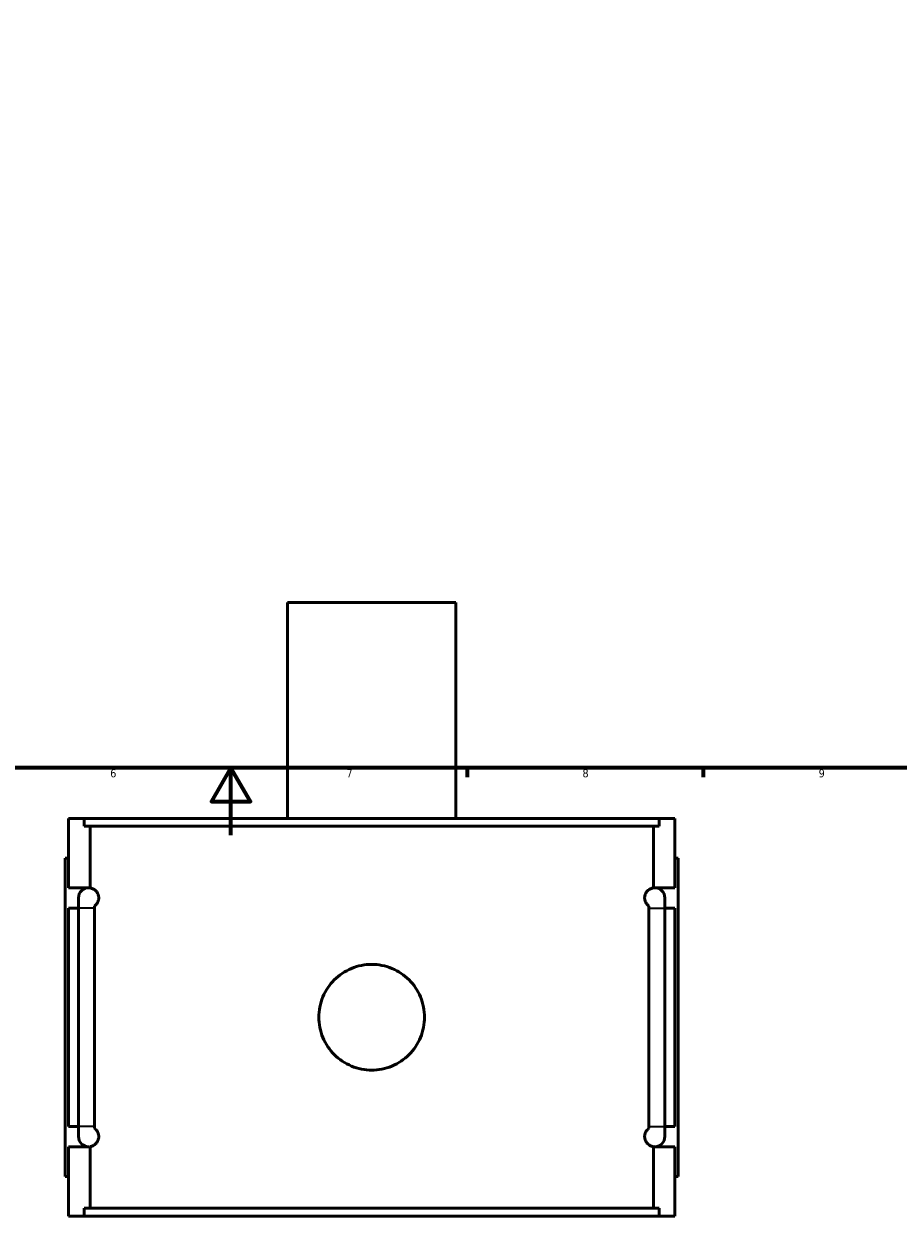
# Model space of a CAD drawing. Header units: millimetres. Extents: x -251 to 971, y -113 to 1164.
# Tile 4 of 9: x 359 to 619, y -113 to 241. Entities that reach past the tile are written whole.
import ezdxf

# ---------------------------------------------------------------- set-up
doc = ezdxf.new("R2010")
doc.units = ezdxf.units.MM
for name, color, linetype, lineweight in [('Border (ANSI)', 7, 'Continuous', 70), ('Visible (ANSI)', 7, 'Continuous', 50), ('Visible Narrow (ANSI)', 7, 'Continuous', 35)]:
    doc.layers.add(name, color=color, linetype=linetype, lineweight=lineweight)
doc.styles.add('Note Text (ANSI)', font='tahoma.ttf')

# ---------------------------------------------------------------- blocks, each defined once
blk = doc.blocks.new('Borders Default Border')
at = {"layer": 'Border (ANSI)'}
for p, q in [((490.58, 20), (490.58, 17.2)), ((560.67, 20), (560.67, 17.2))]:
    blk.add_line(p, q, dxfattribs=at)
at = {"layer": 'Border (ANSI)', "flags": 128}
for points in [[(20, 20), (20, 574), (821, 574), (821, 20), (20, 20)], [(420.5, 0), (420.5, 20), (414.73, 10), (426.27, 10), (420.5, 20)]]:
    blk.add_lwpolyline(points, dxfattribs=at)
at = {"layer": 'Border (ANSI)', "color": 5, "true_color": 0x0000ff, "char_height": 2.4, "attachment_point": 7, "style": 'Note Text (ANSI)'}
for s, insert in [('6', (384.69, 17.15)), ('7', (454.8, 17.2)), ('8', (524.84, 17.15)), ('9', (594.92, 17.15))]:
    blk.add_mtext(s, dxfattribs=dict(at, insert=insert))

msp = doc.modelspace()

# ---------------------------------------------------------------- linework, layer by layer
at = {"layer": 'Visible (ANSI)'}
for p, q in [((487.27, 69.03), (437.27, 69.03)), ((437.27, 5.03), (437.27, 69.03)), ((487.27, 5.03), (487.27, 69.03)), ((372.27, -15.57), (372.27, 5.03)), ((372.27, 5.03), (376.94, 5.03)), ((547.61, 5.03), (376.94, 5.03)), ((376.94, 2.67), (376.94, 5.03)), ((547.61, 5.03), (552.27, 5.03)), ((547.61, 5.03), (547.61, 2.67)), ((552.27, -15.57), (552.27, 5.03)), ((376.94, 2.67), (547.61, 2.67)), ((378.69, -15.6), (378.69, 2.67)), ((545.86, -15.6), (545.86, 2.67)), ((372.27, -6.77), (371.27, -6.77)), ((371.27, -101.17), (371.27, -6.77)), ((552.27, -6.77), (553.27, -6.77)), ((553.27, -101.17), (553.27, -6.77)), ((372.27, -15.57), (378.27, -15.57)), ((546.27, -15.57), (552.27, -15.57)), ((375.27, -18.57), (375.27, -21.57)), ((549.27, -21.57), (549.27, -18.57)), ((372.27, -86.37), (372.27, -21.57)), ((375.27, -21.57), (372.27, -21.57)), ((375.27, -86.37), (375.27, -21.57)), ((380.01, -21.57), (380.01, -86.37)), ((544.53, -86.37), (544.53, -21.57)), ((549.27, -21.57), (549.27, -86.37)), ((552.27, -21.57), (549.27, -21.57)), ((552.27, -86.37), (552.27, -21.57)), ((372.27, -86.37), (375.27, -86.37)), ((375.27, -86.37), (375.27, -89.37)), ((549.27, -89.37), (549.27, -86.37)), ((549.27, -86.37), (552.27, -86.37)), ((372.27, -112.97), (372.27, -92.37)), ((378.27, -92.37), (372.27, -92.37)), ((378.69, -110.61), (378.69, -92.34)), ((545.86, -110.61), (545.86, -92.34)), ((552.27, -92.37), (546.27, -92.37)), ((552.27, -112.97), (552.27, -92.37)), ((371.27, -101.17), (372.27, -101.17)), ((553.27, -101.17), (552.27, -101.17)), ((376.94, -112.97), (372.27, -112.97)), ((376.94, -110.61), (547.61, -110.61)), ((376.94, -112.97), (376.94, -110.61)), ((547.61, -112.97), (376.94, -112.97)), ((547.61, -110.61), (547.61, -112.97)), ((552.27, -112.97), (547.61, -112.97))]:
    msp.add_line(p, q, dxfattribs=at)
for centre, start, end in [((378.27, -18.57), 90, 180), ((378.27, -18.57), 82.1014, 90), ((546.27, -18.57), 90, 97.8986), ((546.27, -18.57), 0, 90), ((378.27, -89.37), 180, 270), ((546.27, -89.37), 270, 0), ((378.27, -89.37), 270, 277.8986), ((546.27, -89.37), 262.1014, 270)]:
    msp.add_arc(centre, 3, start, end, dxfattribs=at)
for points, knots in [([(378.69, -15.6), (378.8, -15.62), (378.92, -15.64), (379.34, -15.75), (379.65, -15.88), (380.14, -16.22), (380.34, -16.37), (380.72, -16.81), (380.91, -17.08), (381.12, -17.61), (381.17, -17.78), (381.23, -18.06), (381.25, -18.15), (381.27, -18.36), (381.27, -18.46), (381.27, -18.68), (381.27, -18.78), (381.25, -18.99), (381.23, -19.09), (381.17, -19.37), (381.12, -19.53), (380.91, -20.06), (380.72, -20.33), (380.35, -20.75), (380.17, -20.91), (380.01, -21.02)], [0.947061, 0.947061, 0.947061, 0.947061, 1.103586, 1.103586, 1.471449, 1.471449, 1.665244, 1.665244, 1.859039, 1.859039, 1.922937, 1.922937, 1.954886, 1.954886, 1.986835, 1.986835, 2.018784, 2.018784, 2.050733, 2.050733, 2.11463, 2.11463, 2.308426, 2.308426, 2.490119, 2.490119, 2.490119, 2.490119]), ([(544.54, -21.02), (544.38, -20.91), (544.2, -20.75), (543.83, -20.33), (543.63, -20.06), (543.43, -19.53), (543.37, -19.37), (543.32, -19.09), (543.3, -18.99), (543.28, -18.78), (543.27, -18.68), (543.27, -18.46), (543.28, -18.36), (543.3, -18.15), (543.32, -18.06), (543.37, -17.78), (543.43, -17.61), (543.63, -17.08), (543.83, -16.81), (544.21, -16.37), (544.4, -16.22), (544.89, -15.88), (545.21, -15.75), (545.62, -15.64), (545.75, -15.62), (545.86, -15.6)], [1.483149, 1.483149, 1.483149, 1.483149, 1.664879, 1.664879, 1.858649, 1.858649, 1.922542, 1.922542, 1.954489, 1.954489, 1.986436, 1.986436, 2.018382, 2.018382, 2.050329, 2.050329, 2.114222, 2.114222, 2.307992, 2.307992, 2.501762, 2.501762, 2.869539, 2.869539, 3.026203, 3.026203, 3.026203, 3.026203]), ([(477.95, -53.97), (477.95, -54.96), (477.86, -55.98), (477.46, -58.01), (477.16, -59.01), (476.36, -60.94), (475.86, -61.87), (474.71, -63.58), (474.06, -64.36), (472.67, -65.75), (471.88, -66.41), (470.17, -67.56), (469.25, -68.05), (467.31, -68.86), (466.31, -69.16), (464.28, -69.56), (463.26, -69.65), (461.29, -69.65), (460.27, -69.56), (458.24, -69.16), (457.23, -68.86), (455.3, -68.05), (454.38, -67.56), (452.67, -66.41), (451.88, -65.75), (450.49, -64.36), (449.84, -63.58), (448.69, -61.87), (448.19, -60.94), (447.39, -59.01), (447.09, -58.01), (446.69, -55.98), (446.59, -54.96), (446.59, -52.98), (446.69, -51.96), (447.09, -49.94), (447.39, -48.93), (448.19, -47), (448.69, -46.07), (449.84, -44.36), (450.49, -43.58), (451.88, -42.19), (452.67, -41.54), (454.38, -40.39), (455.3, -39.89), (457.23, -39.09), (458.24, -38.78), (460.27, -38.39), (461.29, -38.29), (463.26, -38.29), (464.28, -38.39), (466.31, -38.78), (467.31, -39.09), (469.25, -39.89), (470.17, -40.39), (471.88, -41.54), (472.67, -42.19), (474.06, -43.58), (474.71, -44.36), (475.86, -46.07), (476.36, -47), (477.16, -48.93), (477.46, -49.94), (477.86, -51.96), (477.95, -52.98), (477.95, -53.97)], [0, 0, 0, 0, 0.296051, 0.296051, 0.592103, 0.592103, 0.888154, 0.888154, 1.184206, 1.184206, 1.480246, 1.480246, 1.776285, 1.776285, 2.072325, 2.072325, 2.368365, 2.368365, 2.664404, 2.664404, 2.960444, 2.960444, 3.256484, 3.256484, 3.552524, 3.552524, 3.848575, 3.848575, 4.144627, 4.144627, 4.440678, 4.440678, 4.736729, 4.736729, 5.032781, 5.032781, 5.328832, 5.328832, 5.624884, 5.624884, 5.920935, 5.920935, 6.216975, 6.216975, 6.513015, 6.513015, 6.809054, 6.809054, 7.105094, 7.105094, 7.401134, 7.401134, 7.697174, 7.697174, 7.993213, 7.993213, 8.289253, 8.289253, 8.585305, 8.585305, 8.881356, 8.881356, 9.177407, 9.177407, 9.473459, 9.473459, 9.473459, 9.473459]), ([(380.01, -86.92), (380.17, -87.04), (380.35, -87.19), (380.72, -87.61), (380.91, -87.88), (381.12, -88.41), (381.17, -88.58), (381.23, -88.86), (381.25, -88.95), (381.27, -89.16), (381.27, -89.26), (381.27, -89.48), (381.27, -89.58), (381.25, -89.79), (381.23, -89.89), (381.17, -90.17), (381.12, -90.33), (380.91, -90.86), (380.72, -91.13), (380.34, -91.57), (380.14, -91.73), (379.65, -92.06), (379.34, -92.19), (378.92, -92.3), (378.8, -92.33), (378.69, -92.34)], [1.48355, 1.48355, 1.48355, 1.48355, 1.665244, 1.665244, 1.859039, 1.859039, 1.922937, 1.922937, 1.954886, 1.954886, 1.986835, 1.986835, 2.018784, 2.018784, 2.050733, 2.050733, 2.11463, 2.11463, 2.308426, 2.308426, 2.502221, 2.502221, 2.870083, 2.870083, 3.026609, 3.026609, 3.026609, 3.026609]), ([(545.86, -92.34), (545.75, -92.33), (545.62, -92.3), (545.21, -92.19), (544.89, -92.06), (544.4, -91.73), (544.21, -91.57), (543.83, -91.13), (543.63, -90.86), (543.43, -90.33), (543.37, -90.17), (543.32, -89.89), (543.3, -89.79), (543.28, -89.58), (543.27, -89.48), (543.27, -89.26), (543.28, -89.16), (543.3, -88.95), (543.32, -88.86), (543.37, -88.58), (543.43, -88.41), (543.63, -87.88), (543.83, -87.61), (544.2, -87.19), (544.38, -87.04), (544.54, -86.92)], [0.946669, 0.946669, 0.946669, 0.946669, 1.103332, 1.103332, 1.471109, 1.471109, 1.664879, 1.664879, 1.858649, 1.858649, 1.922542, 1.922542, 1.954489, 1.954489, 1.986436, 1.986436, 2.018382, 2.018382, 2.050329, 2.050329, 2.114222, 2.114222, 2.307992, 2.307992, 2.489722, 2.489722, 2.489722, 2.489722])]:
    msp.add_open_spline(points, degree=3, knots=knots, dxfattribs=at)
for points in [[(380.01, -21.02), (380.01, -21.2), (380.01, -21.39), (380.01, -21.57)], [(544.53, -21.57), (544.53, -21.39), (544.54, -21.2), (544.54, -21.02)], [(380.01, -86.37), (380.01, -86.56), (380.01, -86.74), (380.01, -86.92)], [(544.54, -86.92), (544.54, -86.74), (544.53, -86.56), (544.53, -86.37)]]:
    msp.add_open_spline(points, degree=3, dxfattribs=at)
at = {"layer": 'Visible Narrow (ANSI)'}
for p, q in [((379.74, -21.57), (375.29, -21.57)), ((544.81, -21.57), (549.26, -21.57)), ((379.74, -86.37), (375.29, -86.37)), ((544.81, -86.37), (549.26, -86.37))]:
    msp.add_line(p, q, dxfattribs=at)

# ---------------------------------------------------------------- block references
msp.add_blockref('Borders Default Border', (0, 0))

doc.saveas('drawing.dxf')
